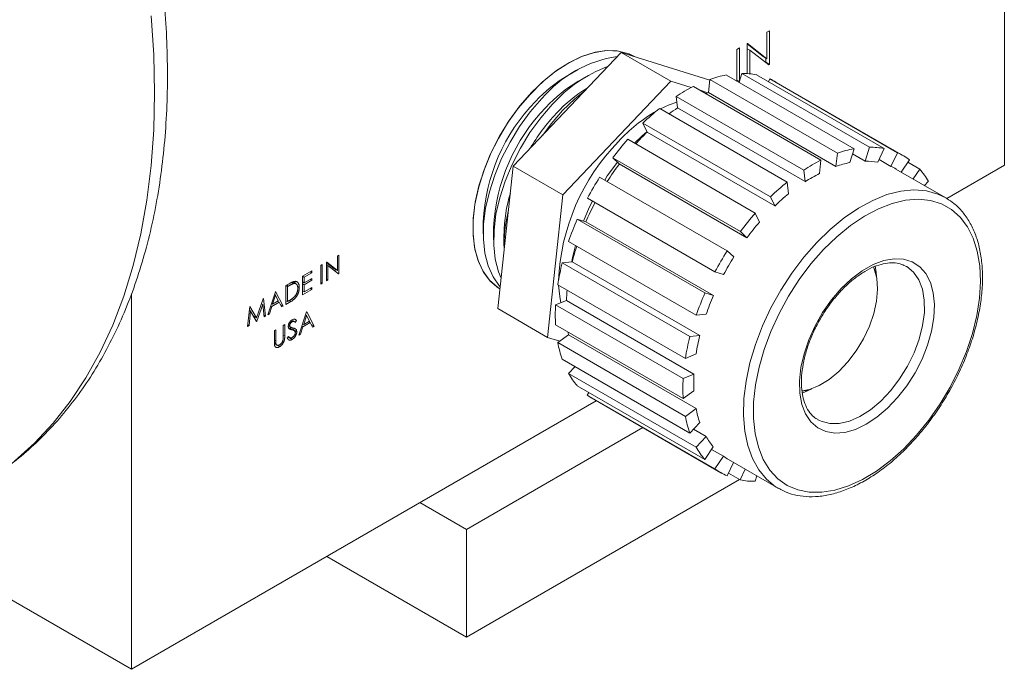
# Model space of a CAD drawing. Header units: inches. Extents: x 0.66 to 7.76, y 0.92 to 8.52.
# Tile 9 of 11: x 6.21 to 7.33, y 4.18 to 4.91. Entities that reach past the tile are written whole.
import ezdxf

# ---------------------------------------------------------------- set-up
doc = ezdxf.new("R2010")
doc.units = ezdxf.units.IN
doc.header["$MEASUREMENT"] = 0

msp = doc.modelspace()

# ---------------------------------------------------------------- linework, layer by layer
at = {"color": 7, "linetype": 'Continuous', "lineweight": 15}
for p, q in [((7.3295, 5.3129), (7.3295, 4.7485)), ((7.0623, 4.9012), (7.0593, 4.8995)), ((7.0593, 4.8995), (7.0593, 4.8693)), ((7.0623, 4.8629), (7.0623, 4.9012)), ((7.0374, 4.8868), (7.0368, 4.8865)), ((7.0368, 4.8865), (7.0368, 4.8524)), ((7.0551, 4.8718), (7.0368, 4.8864)), ((7.0593, 4.8693), (7.0374, 4.8868)), ((6.7707, 4.7471), (6.8934, 4.8764)), ((6.9499, 4.8438), (6.8934, 4.8764)), ((6.8934, 4.8764), (6.9943, 4.8451)), ((7.0283, 4.8816), (7.0253, 4.8798)), ((7.0253, 4.8798), (7.0253, 4.8439)), ((7.0283, 4.8443), (7.0283, 4.8816)), ((7.0368, 4.8806), (7.0398, 4.8789)), ((7.0398, 4.8789), (7.0616, 4.8625)), ((7.0398, 4.8521), (7.0398, 4.8789)), ((7.0551, 4.8718), (7.0593, 4.8693)), ((7.0579, 4.8653), (7.058, 4.8654)), ((7.058, 4.8654), (7.058, 4.8701)), ((7.058, 4.8654), (7.0623, 4.8629)), ((7.0616, 4.8625), (7.0623, 4.8629)), ((6.8446, 4.8572), (6.8329, 4.8504)), ((7.1585, 4.767), (7.0133, 4.8508)), ((7.0277, 4.8425), (7.0307, 4.8525)), ((7.0307, 4.8525), (7.1759, 4.7687)), ((7.1929, 4.7671), (7.0477, 4.851)), ((6.8273, 4.7145), (6.9499, 4.8438)), ((6.8564, 4.8504), (6.8446, 4.8436)), ((6.9499, 4.8438), (6.9732, 4.8366)), ((6.9928, 4.8308), (6.9944, 4.8458)), ((6.9944, 4.8458), (7.1396, 4.7619)), ((7.0253, 4.845), (7.028, 4.8434)), ((7.0273, 4.8427), (7.0279, 4.8431)), ((7.0612, 4.8432), (7.0627, 4.8463)), ((7.0627, 4.8463), (7.2079, 4.7625)), ((7.2149, 4.759), (7.0697, 4.8428)), ((7.1209, 4.754), (6.9757, 4.8378)), ((6.9833, 4.8334), (6.9923, 4.8306)), ((6.9928, 4.8308), (7.1379, 4.7469)), ((6.9561, 4.8265), (7.1012, 4.7427)), ((6.9576, 4.8134), (6.9561, 4.8265)), ((7.0825, 4.7291), (6.9374, 4.8129)), ((6.9576, 4.8134), (7.1028, 4.7296)), ((6.9184, 4.7961), (7.0636, 4.7123)), ((6.9231, 4.7857), (6.9184, 4.7961)), ((6.9231, 4.7857), (7.0683, 4.7019)), ((7.0462, 4.6939), (6.901, 4.7777)), ((7.1379, 4.7469), (7.1396, 4.7619)), ((7.1585, 4.767), (7.1538, 4.7512)), ((7.1568, 4.7612), (7.1712, 4.7529)), ((7.1712, 4.7529), (7.1759, 4.7687)), ((7.1929, 4.7671), (7.1854, 4.7516)), ((7.2004, 4.7469), (7.2079, 4.7625)), ((6.884, 4.7566), (7.0292, 4.6728)), ((6.8914, 4.7497), (6.884, 4.7566)), ((6.8914, 4.7497), (7.0366, 4.6658)), ((7.1209, 4.754), (7.1193, 4.739)), ((7.1869, 4.7547), (7.2004, 4.7469)), ((7.2217, 4.7545), (7.2122, 4.7405)), ((7.2197, 4.7516), (7.2332, 4.7438)), ((6.7533, 4.5852), (6.7707, 4.7471)), ((6.8273, 4.7145), (6.7707, 4.7471)), ((7.1028, 4.7296), (7.1012, 4.7427)), ((7.2628, 4.7113), (7.2062, 4.7439)), ((7.2256, 4.7328), (7.2332, 4.7438)), ((7.2639, 4.7106), (7.3295, 4.7485)), ((7.0142, 4.6509), (6.869, 4.7347)), ((7.0825, 4.7291), (7.0841, 4.7159)), ((7.243, 4.7298), (7.2386, 4.7252)), ((6.8099, 4.5525), (6.8273, 4.7145)), ((6.8551, 4.7107), (7.0003, 4.6269)), ((7.0683, 4.7019), (7.0636, 4.7123)), ((7.2628, 4.7113), (7.264, 4.7106)), ((7.0462, 4.6939), (7.0509, 4.6835)), ((6.7367, 4.6838), (6.7367, 4.6702)), ((6.9888, 4.603), (6.8436, 4.6868)), ((6.8436, 4.6868), (6.8534, 4.6838)), ((6.8534, 4.6838), (6.9986, 4.6)), ((6.7485, 4.677), (6.7485, 4.6634)), ((7.0366, 4.6658), (7.0292, 4.6728)), ((6.7602, 4.6702), (6.7602, 4.6566)), ((6.8338, 4.6615), (6.979, 4.5777)), ((7.0142, 4.6509), (7.0217, 4.644)), ((6.5586, 4.6382), (6.5583, 4.638)), ((6.5583, 4.638), (6.5583, 4.6167)), ((6.5708, 4.6285), (6.5586, 4.6382)), ((6.5724, 4.6461), (6.5708, 4.6452)), ((6.5708, 4.6452), (6.5708, 4.6285)), ((6.5724, 4.6249), (6.5724, 4.6461)), ((6.8266, 4.6372), (6.8379, 4.6383)), ((6.8379, 4.6383), (6.9831, 4.5545)), ((6.5415, 4.6283), (6.5311, 4.6223)), ((6.5396, 4.6272), (6.5415, 4.6261)), ((6.5415, 4.6261), (6.5415, 4.6283)), ((6.5535, 4.6352), (6.5519, 4.6343)), ((6.5519, 4.6343), (6.5519, 4.613)), ((6.5535, 4.614), (6.5535, 4.6352)), ((6.5665, 4.6309), (6.5583, 4.6375)), ((6.5583, 4.6353), (6.5599, 4.6344)), ((6.5599, 4.6344), (6.5721, 4.6247)), ((6.5599, 4.6177), (6.5599, 4.6344)), ((6.5665, 4.6309), (6.5708, 4.6285)), ((6.5682, 4.6278), (6.5682, 4.63)), ((6.9718, 4.5534), (6.8266, 4.6372)), ((7.01, 4.6239), (7.0003, 4.6269)), ((7.182, 4.6289), (7.1808, 4.6326)), ((7.1834, 4.6292), (7.1829, 4.6261)), ((7.2178, 4.6333), (7.215, 4.6348)), ((6.5242, 4.613), (6.5199, 4.6155)), ((6.5311, 4.6223), (6.5311, 4.601)), ((6.5311, 4.622), (6.5328, 4.6211)), ((6.5311, 4.6155), (6.5328, 4.6145)), ((6.5328, 4.6211), (6.5415, 4.6261)), ((6.5328, 4.6145), (6.5328, 4.6211)), ((6.5415, 4.6196), (6.5328, 4.6145)), ((6.5328, 4.6123), (6.5415, 4.6174)), ((6.5396, 4.6185), (6.5415, 4.6174)), ((6.5415, 4.6174), (6.5415, 4.6196)), ((6.5583, 4.6186), (6.5599, 4.6177)), ((6.5583, 4.6167), (6.5599, 4.6177)), ((6.5701, 4.6262), (6.5724, 4.6249)), ((6.5721, 4.6247), (6.5724, 4.6249)), ((6.5002, 4.6044), (6.4915, 4.5781)), ((6.5004, 4.6046), (6.5002, 4.6044)), ((6.5089, 4.5882), (6.5004, 4.6046)), ((6.5159, 4.6135), (6.5122, 4.6114)), ((6.5122, 4.6114), (6.5122, 4.5901)), ((6.5122, 4.6111), (6.5139, 4.6102)), ((6.5133, 4.612), (6.5152, 4.6109)), ((6.5152, 4.6109), (6.5139, 4.6102)), ((6.5139, 4.6102), (6.5139, 4.5933)), ((6.5185, 4.6149), (6.5208, 4.6136)), ((6.5254, 4.6103), (6.5273, 4.6092)), ((6.5311, 4.6133), (6.5328, 4.6123)), ((6.5311, 4.601), (6.5415, 4.607)), ((6.5311, 4.6051), (6.5328, 4.6042)), ((6.5328, 4.6042), (6.5328, 4.6123)), ((6.5415, 4.6092), (6.5328, 4.6042)), ((6.5396, 4.6081), (6.5415, 4.607)), ((6.5415, 4.607), (6.5415, 4.6092)), ((6.5519, 4.6149), (6.5535, 4.614)), ((6.5519, 4.613), (6.5535, 4.614)), ((6.8215, 4.6124), (6.9667, 4.5286)), ((6.3364, 4.6021), (6.3364, 4.1752)), ((6.4864, 4.5965), (6.4788, 4.5747)), ((6.4866, 4.5966), (6.4864, 4.5965)), ((6.4891, 4.5768), (6.4866, 4.5966)), ((6.5003, 4.6004), (6.497, 4.5903)), ((6.497, 4.5903), (6.5035, 4.5941)), ((6.4991, 4.6011), (6.5003, 4.6004)), ((6.4994, 4.6009), (6.4992, 4.6013)), ((6.5035, 4.5941), (6.5003, 4.6004)), ((6.5025, 4.5935), (6.5044, 4.5924)), ((6.5035, 4.593), (6.503, 4.5938)), ((6.5122, 4.5942), (6.5139, 4.5933)), ((6.5122, 4.5901), (6.5179, 4.5934)), ((6.5139, 4.5933), (6.516, 4.5945)), ((6.516, 4.5945), (6.5179, 4.5934)), ((6.819, 4.5894), (6.8312, 4.5946)), ((6.8312, 4.5946), (6.9764, 4.5107)), ((6.9888, 4.603), (6.9986, 4.6)), ((6.471, 4.5876), (6.4686, 4.5649)), ((6.4702, 4.5659), (6.472, 4.5822)), ((6.4705, 4.5831), (6.472, 4.5822)), ((6.4714, 4.5826), (6.4706, 4.584)), ((6.4712, 4.5877), (6.471, 4.5876)), ((6.4788, 4.5747), (6.4712, 4.5877)), ((6.472, 4.5822), (6.4787, 4.5707)), ((6.479, 4.571), (6.4857, 4.5901)), ((6.4844, 4.5908), (6.4857, 4.5901)), ((6.4857, 4.5901), (6.4874, 4.5758)), ((6.4933, 4.5792), (6.4961, 4.5876)), ((6.4948, 4.5883), (6.4961, 4.5876)), ((6.4957, 4.591), (6.497, 4.5903)), ((6.4961, 4.5876), (6.5044, 4.5924)), ((6.5044, 4.5924), (6.5071, 4.5872)), ((6.5056, 4.5901), (6.5089, 4.5882)), ((6.5071, 4.5872), (6.5089, 4.5882)), ((6.8099, 4.5525), (6.7533, 4.5852)), ((6.9642, 4.5056), (6.819, 4.5894)), ((6.4751, 4.5768), (6.4788, 4.5747)), ((6.4756, 4.5759), (6.4758, 4.5764)), ((6.4783, 4.5714), (6.479, 4.571)), ((6.4787, 4.5707), (6.479, 4.571)), ((6.4872, 4.5779), (6.4891, 4.5768)), ((6.4874, 4.5758), (6.4891, 4.5768)), ((6.4915, 4.5781), (6.4933, 4.5792)), ((6.492, 4.5799), (6.4933, 4.5792)), ((6.5176, 4.5712), (6.5192, 4.5703)), ((6.5218, 4.5704), (6.5188, 4.5721)), ((6.5218, 4.5732), (6.5243, 4.5718)), ((6.5228, 4.5696), (6.5243, 4.5718)), ((6.5356, 4.5814), (6.5269, 4.5551)), ((6.5357, 4.5773), (6.5324, 4.5673)), ((6.5324, 4.5673), (6.5389, 4.5711)), ((6.5345, 4.578), (6.5357, 4.5773)), ((6.5348, 4.5778), (6.5346, 4.5783)), ((6.5358, 4.5815), (6.5356, 4.5814)), ((6.5389, 4.5711), (6.5357, 4.5773)), ((6.5443, 4.5652), (6.5358, 4.5815)), ((6.5379, 4.5705), (6.5398, 4.5694)), ((6.5389, 4.5699), (6.5385, 4.5708)), ((6.9903, 4.5788), (6.979, 4.5777)), ((6.4686, 4.5649), (6.4702, 4.5659)), ((6.4687, 4.5667), (6.4702, 4.5659)), ((6.5007, 4.5612), (6.499, 4.5603)), ((6.499, 4.5603), (6.499, 4.5474)), ((6.5007, 4.5485), (6.5007, 4.5612)), ((6.5108, 4.5671), (6.5092, 4.5661)), ((6.5092, 4.5661), (6.5092, 4.5534)), ((6.5108, 4.5543), (6.5108, 4.5671)), ((6.5149, 4.5656), (6.5177, 4.564)), ((6.5151, 4.5668), (6.5165, 4.566)), ((6.5152, 4.5634), (6.5189, 4.5612)), ((6.5215, 4.5602), (6.5173, 4.5627)), ((6.5203, 4.5614), (6.5198, 4.5634)), ((6.5203, 4.5614), (6.5245, 4.5589)), ((6.5287, 4.5561), (6.5315, 4.5646)), ((6.5302, 4.5653), (6.5315, 4.5646)), ((6.5311, 4.568), (6.5324, 4.5673)), ((6.5315, 4.5646), (6.5398, 4.5694)), ((6.5398, 4.5694), (6.5425, 4.5642)), ((6.541, 4.5671), (6.5443, 4.5652)), ((6.5425, 4.5642), (6.5443, 4.5652)), ((6.819, 4.5667), (6.9642, 4.4829)), ((6.499, 4.5495), (6.5007, 4.5485)), ((6.5152, 4.5535), (6.5136, 4.5516)), ((6.5149, 4.5532), (6.5165, 4.5522)), ((6.515, 4.5526), (6.5192, 4.5502)), ((6.5269, 4.5551), (6.5287, 4.5561)), ((6.5274, 4.5569), (6.5287, 4.5561)), ((6.8099, 4.5525), (6.8237, 4.5482)), ((6.8214, 4.5466), (6.8336, 4.5554)), ((6.8336, 4.5554), (6.9788, 4.4716)), ((6.9718, 4.5534), (6.9831, 4.5545)), ((6.499, 4.5467), (6.5007, 4.5457)), ((6.4991, 4.5453), (6.5017, 4.5437)), ((6.5019, 4.5438), (6.5051, 4.542)), ((6.9666, 4.4627), (6.8214, 4.5466)), ((6.8265, 4.5276), (6.9717, 4.4438)), ((6.9788, 4.5338), (6.9667, 4.5286)), ((6.8337, 4.5116), (6.8409, 4.5192)), ((6.9789, 4.4278), (6.8337, 4.5116)), ((6.9642, 4.5056), (6.9764, 4.5107)), ((6.8435, 4.4976), (6.9887, 4.4138)), ((7.1104, 4.4942), (7.0994, 4.4893)), ((7.0995, 4.4914), (7.1031, 4.4922)), ((7.1059, 4.4928), (7.1035, 4.4909)), ((6.8549, 4.487), (6.8569, 4.4899)), ((7.0001, 4.4032), (6.8549, 4.487)), ((6.8617, 4.4825), (7.0069, 4.3987)), ((6.9763, 4.4918), (6.9642, 4.4829)), ((6.3364, 4.1752), (6.8652, 4.4805)), ((6.9666, 4.4627), (6.9788, 4.4716)), ((6.7177, 4.3341), (6.9183, 4.4499)), ((6.983, 4.4557), (6.9717, 4.4438)), ((6.9758, 4.4481), (6.9902, 4.4398)), ((6.9789, 4.4278), (6.9902, 4.4398)), ((6.9984, 4.4281), (6.9887, 4.4138)), ((6.9964, 4.4252), (7.0099, 4.4174)), ((7.0001, 4.4032), (7.0099, 4.4174)), ((7.0156, 4.4137), (7.0722, 4.381)), ((7.0213, 4.4104), (7.014, 4.3951)), ((7.0289, 4.3905), (7.0348, 4.4026)), ((7.0289, 4.3905), (7.0155, 4.3982)), ((7.0478, 4.3951), (7.0459, 4.3889)), ((6.7177, 4.2116), (7.0283, 4.3909)), ((6.7177, 4.3341), (6.6646, 4.3647)), ((6.3364, 4.1752), (6.0691, 4.3295)), ((6.7177, 4.2116), (6.7177, 4.3341)), ((6.5586, 4.3034), (6.7177, 4.2116))]:
    msp.add_line(p, q, dxfattribs=at)
at = {"color": 8, "linetype": 'Continuous', "lineweight": 15}
msp.add_line((6.5092, 4.5552), (6.5108, 4.5543), dxfattribs=at)
at = {"color": 8, "linetype": 'Continuous', "lineweight": 15, "flags": 128}
for points in [[(6.2032, 4.4119), (6.226, 4.4323), (6.2472, 4.4549), (6.2668, 4.4797), (6.2847, 4.5067), (6.3008, 4.5357), (6.3151, 4.5666), (6.3277, 4.5995), (6.3383, 4.6341), (6.3471, 4.6704), (6.3539, 4.7084), (6.3588, 4.7478), (6.3617, 4.7885), (6.3627, 4.8306), (6.3617, 4.8737), (6.3588, 4.9179)], [(7.116, 4.6603), (7.1314, 4.6753), (7.1473, 4.6885), (7.1635, 4.6995), (7.1798, 4.7083), (7.1959, 4.7148), (7.2116, 4.7187), (7.2266, 4.7202), (7.2408, 4.7191), (7.2539, 4.7155), (7.2628, 4.7113)], [(7.0724, 4.3809), (7.0692, 4.3828), (7.0588, 4.3913), (7.05, 4.402), (7.0429, 4.4148), (7.0376, 4.4295), (7.0342, 4.4459), (7.0327, 4.4638), (7.0332, 4.4829), (7.0357, 4.5029), (7.0401, 4.5235), (7.0463, 4.5445), (7.0543, 4.5655), (7.064, 4.5862), (7.0752, 4.6063), (7.0877, 4.6256), (7.1014, 4.6437), (7.116, 4.6603)], [(7.1174, 4.4589), (7.121, 4.4571), (7.1308, 4.4545), (7.1416, 4.4546), (7.1532, 4.4574), (7.1652, 4.4627), (7.1772, 4.4703), (7.189, 4.4802), (7.2002, 4.492), (7.2104, 4.5053), (7.2194, 4.5198), (7.2269, 4.5351), (7.2326, 4.5506), (7.2365, 4.5661), (7.2385, 4.581), (7.2384, 4.5948), (7.2362, 4.6073), (7.2321, 4.618), (7.2261, 4.6267), (7.2184, 4.633), (7.2178, 4.6333)]]:
    msp.add_lwpolyline(points, dxfattribs=at)
at = {"color": 7, "linetype": 'Continuous', "lineweight": 15, "flags": 128}
for points in [[(6.7557, 4.6076), (6.754, 4.6086), (6.7447, 4.6165), (6.7371, 4.6266), (6.7312, 4.6388), (6.7272, 4.6529), (6.7252, 4.6686), (6.7252, 4.6856), (6.7272, 4.7036), (6.7312, 4.7223), (6.7371, 4.7413), (6.7447, 4.7603), (6.754, 4.7788), (6.7648, 4.7967), (6.7768, 4.8134), (6.7899, 4.8288), (6.8038, 4.8425), (6.8182, 4.8543), (6.8329, 4.864), (6.8476, 4.8713), (6.8621, 4.8762), (6.876, 4.8785), (6.889, 4.8782), (6.9011, 4.8753), (6.9095, 4.8714)], [(6.7916, 4.8308), (6.8056, 4.8442), (6.8201, 4.8558), (6.8348, 4.8651), (6.8495, 4.8721), (6.8639, 4.8767), (6.8777, 4.8786), (6.8906, 4.878), (6.9025, 4.8748), (6.9095, 4.8714)], [(6.7557, 4.6076), (6.7527, 4.6096), (6.7436, 4.6177), (6.7361, 4.6281), (6.7305, 4.6406), (6.7268, 4.6549), (6.725, 4.6708), (6.7253, 4.688), (6.7276, 4.7061), (6.7318, 4.7248), (6.7379, 4.7438), (6.7458, 4.7628), (6.7553, 4.7813), (6.7663, 4.799), (6.7784, 4.8156), (6.7916, 4.8308)], [(6.827, 4.8104), (6.841, 4.8238), (6.8521, 4.8329)], [(6.9898, 4.8297), (6.9904, 4.8299), (6.9928, 4.8308)], [(6.756, 4.6102), (6.7553, 4.6109), (6.7479, 4.6213), (6.7423, 4.6338), (6.7386, 4.6481), (6.7368, 4.664), (6.7371, 4.6812), (6.7394, 4.6993), (6.7436, 4.718), (6.7497, 4.737), (6.7576, 4.756), (6.7671, 4.7745), (6.778, 4.7922), (6.7902, 4.8088), (6.8034, 4.824)], [(6.757, 4.6197), (6.7541, 4.627), (6.7503, 4.6413), (6.7486, 4.6572), (6.7489, 4.6744), (6.7511, 4.6925), (6.7554, 4.7112), (6.7615, 4.7302), (6.7694, 4.7492), (6.7789, 4.7677), (6.7898, 4.7854), (6.802, 4.802), (6.8152, 4.8172)], [(6.9383, 4.8124), (6.9482, 4.817), (6.9568, 4.8201)], [(6.8043, 4.7825), (6.8138, 4.7952), (6.827, 4.8104)], [(6.9087, 4.7733), (6.9172, 4.7813), (6.9229, 4.7861)], [(6.8748, 4.7314), (6.8778, 4.7361), (6.8893, 4.7517)], [(6.8506, 4.6847), (6.8572, 4.7), (6.8609, 4.7074)], [(7.1238, 4.6523), (7.1095, 4.636), (7.0962, 4.6183), (7.084, 4.5994), (7.0732, 4.5797), (7.0639, 4.5594), (7.0563, 4.5389), (7.0504, 4.5185), (7.0464, 4.4984), (7.0443, 4.479), (7.0442, 4.4605), (7.046, 4.4433), (7.0497, 4.4277), (7.0553, 4.4137), (7.0627, 4.4017), (7.0718, 4.3919), (7.0824, 4.3843), (7.0944, 4.3792), (7.1076, 4.3765), (7.1218, 4.3764), (7.1367, 4.3788), (7.1522, 4.3836), (7.1681, 4.3909), (7.184, 4.4005), (7.1997, 4.4122), (7.215, 4.426), (7.2297, 4.4415), (7.2436, 4.4585), (7.2563, 4.4768), (7.2679, 4.4961), (7.2779, 4.5162), (7.2864, 4.5366), (7.2932, 4.5571), (7.2981, 4.5774), (7.3012, 4.5972), (7.3023, 4.6162), (7.3015, 4.634), (7.2987, 4.6505), (7.294, 4.6653), (7.2875, 4.6783), (7.2792, 4.6892), (7.2693, 4.698), (7.258, 4.7043), (7.2454, 4.7082), (7.2317, 4.7096), (7.2171, 4.7085), (7.2019, 4.7049), (7.1862, 4.6988), (7.1703, 4.6904), (7.1544, 4.6797), (7.1389, 4.6669), (7.1238, 4.6523)], [(6.8375, 4.6383), (6.8383, 4.6432), (6.8415, 4.6571)], [(7.1438, 4.608), (7.1556, 4.6191), (7.1678, 4.6283), (7.1802, 4.6353), (7.1924, 4.6399), (7.204, 4.642), (7.2149, 4.6415), (7.2247, 4.6384), (7.2332, 4.6329), (7.2401, 4.6251), (7.2453, 4.6151), (7.2486, 4.6032), (7.25, 4.5898), (7.2493, 4.5752), (7.2467, 4.5597), (7.2422, 4.5438), (7.2359, 4.5279), (7.228, 4.5124), (7.2186, 4.4976), (7.2081, 4.4841), (7.1967, 4.472), (7.1846, 4.4618), (7.1723, 4.4537), (7.16, 4.4479), (7.148, 4.4445), (7.1367, 4.4437), (7.1263, 4.4455), (7.1172, 4.4498), (7.1094, 4.4565), (7.1034, 4.4655), (7.0991, 4.4764), (7.0968, 4.4891), (7.0964, 4.5031), (7.098, 4.5182), (7.1016, 4.534), (7.107, 4.5499), (7.1142, 4.5657), (7.1228, 4.5809), (7.1328, 4.5951), (7.1438, 4.608)], [(7.1805, 4.6329), (7.1814, 4.6306), (7.1843, 4.6198), (7.1851, 4.6073), (7.184, 4.5938), (7.1809, 4.5795), (7.1759, 4.5651), (7.1692, 4.5508), (7.161, 4.5372), (7.1516, 4.5248), (7.1412, 4.5138), (7.1302, 4.5048), (7.119, 4.4979), (7.1079, 4.4934), (7.0993, 4.4916)], [(7.1827, 4.6337), (7.1837, 4.6264), (7.1839, 4.6216)], [(6.8248, 4.5919), (6.8236, 4.5989), (6.8223, 4.6119)], [(6.8336, 4.5554), (6.8331, 4.5578), (6.833, 4.5586)]]:
    msp.add_lwpolyline(points, dxfattribs=at)
at = {"color": 7, "linetype": 'Continuous', "lineweight": 15}
for centre, radius, start, end in [((6.9091, 4.7355), 0.1378, 98.3811, 140.0516), ((6.9333, 4.7127), 0.1577, 110.4664, 138.4997), ((7.0365, 4.7258), 0.1272, 100.5142, 109.3578), ((7.0317, 4.7688), 0.0838, 78.968, 90.6549), ((6.9167, 4.7089), 0.1645, 120.6421, 137.133), ((6.9285, 4.7021), 0.1645, 120.6421, 137.133), ((7.0349, 4.7825), 0.0696, 60.0082, 66.5189), ((6.9409, 4.6945), 0.1655, 121.2981, 137.1036), ((7.0634, 4.6629), 0.1957, 116.6356, 123.2694), ((6.9468, 4.674), 0.2104, 135.7484, 177.3241), ((6.9586, 4.6672), 0.2104, 135.7484, 177.3241), ((6.9837, 4.6529), 0.2251, 136.7407, 149.5458), ((7.0255, 4.6507), 0.1837, 119.9988, 137.3421), ((7.109, 4.5999), 0.2736, 128.875, 134.1805), ((7.0698, 4.6402), 0.2063, 122.9189, 126.1641), ((7.1163, 4.5851), 0.2786, 133.9271, 137.7382), ((7.0643, 4.6065), 0.2423, 135.8664, 177.5593), ((7.154, 4.5567), 0.3359, 138.861, 143.4874), ((7.1817, 4.6419), 0.1272, 100.5142, 109.3578), ((7.1769, 4.6849), 0.0838, 78.968, 90.6549), ((7.1802, 4.6987), 0.0695, 53.2884, 66.5217), ((7.1511, 4.556), 0.3239, 143.2785, 147.5651), ((7.2086, 4.5791), 0.1957, 116.6356, 123.2694), ((7.1758, 4.6367), 0.1166, 100.9011, 108.9708), ((7.1714, 4.6761), 0.0768, 79.4786, 90.1442), ((7.2005, 4.579), 0.1794, 116.9261, 122.979), ((7.1744, 4.6887), 0.0638, 60.0066, 65.942), ((7.1697, 4.6889), 0.084, 29.1884, 40.855), ((7.1735, 4.5427), 0.3599, 147.7611, 152.1792), ((7.2542, 4.5161), 0.2736, 128.875, 134.1805), ((6.9246, 4.6684), 0.1643, 162.971, 179.3654), ((7.1509, 4.5554), 0.3241, 152.3692, 156.6602), ((7.2423, 4.5213), 0.2508, 129.1072, 133.9482), ((6.9341, 4.6558), 0.1738, 166.0536, 181.6559), ((7.2992, 4.4729), 0.3359, 138.861, 143.4874), ((7.1519, 4.5525), 0.3363, 156.4515, 161.0746), ((7.2835, 4.4817), 0.308, 139.0636, 143.2848), ((7.1087, 4.5709), 0.2791, 162.1891, 166.0033), ((7.3186, 4.4589), 0.3599, 147.7611, 152.1792), ((7.3014, 4.4689), 0.33, 147.9544, 151.9859), ((7.0922, 4.5698), 0.2741, 165.7504, 171.0487), ((7.0385, 4.5837), 0.2076, 173.7481, 176.989), ((7.2971, 4.4686), 0.3363, 156.4515, 161.0746), ((7.2816, 4.4778), 0.3083, 156.6539, 160.8723), ((7.0149, 4.5779), 0.1963, 176.645, 183.2655), ((7.2374, 4.4859), 0.2741, 165.7504, 171.0487), ((7.2269, 4.4937), 0.2513, 165.9824, 170.8167), ((6.9469, 4.5699), 0.1276, 190.5272, 199.3511), ((6.907, 4.5526), 0.084, 209.1881, 220.8552), ((7.1601, 4.4941), 0.1963, 176.645, 183.2655), ((7.156, 4.5011), 0.1799, 176.9348, 182.9758), ((6.8966, 4.5428), 0.0696, 233.2928, 239.9958), ((7.0936, 4.4938), 0.117, 190.9134, 198.965), ((7.0921, 4.486), 0.1276, 190.5272, 199.3511), ((7.0571, 4.4779), 0.077, 209.6983, 220.3451), ((7.0522, 4.4687), 0.084, 209.1881, 220.8552), ((7.0476, 4.469), 0.0639, 233.8744, 239.9924), ((7.0417, 4.4589), 0.0695, 233.288, 246.5222), ((7.045, 4.4727), 0.0838, 258.9683, 270.6549)]:
    msp.add_arc(centre, radius, start, end, dxfattribs=at)
for points, knots in [([(6.1586, 4.3816), (6.1619, 4.3834), (6.1739, 4.3899), (6.1934, 4.4035), (6.217, 4.4222), (6.239, 4.4431), (6.2597, 4.466), (6.2788, 4.4907), (6.2964, 4.5174), (6.3123, 4.546), (6.3266, 4.5763), (6.3393, 4.6083), (6.3501, 4.642), (6.3593, 4.6772), (6.3666, 4.7138), (6.372, 4.7518), (6.3757, 4.791), (6.3775, 4.8312), (6.3774, 4.8725), (6.3755, 4.9147), (6.3719, 4.9576), (6.3664, 5.0012), (6.3591, 5.0453), (6.3501, 5.0898), (6.3394, 5.1347), (6.3269, 5.1799), (6.3129, 5.2251), (6.2972, 5.2703), (6.2799, 5.3154), (6.2611, 5.3603), (6.2409, 5.4049), (6.2192, 5.449), (6.1961, 5.4925), (6.1717, 5.5354), (6.1461, 5.5776), (6.1193, 5.6189), (6.0914, 5.6592), (6.0624, 5.6984), (6.0324, 5.7365), (6.0015, 5.7733), (5.9697, 5.8088), (5.9372, 5.8428), (5.904, 5.8753), (5.8702, 5.9062), (5.8358, 5.9354), (5.801, 5.9628), (5.7658, 5.9884), (5.7303, 6.012), (5.6946, 6.0337), (5.6588, 6.0533), (5.6229, 6.0708), (5.5871, 6.0862), (5.5514, 6.0993), (5.5159, 6.1101), (5.4808, 6.1186), (5.4461, 6.1248), (5.412, 6.1286), (5.3785, 6.13), (5.3459, 6.129), (5.314, 6.1257), (5.2832, 6.12), (5.2534, 6.112), (5.2248, 6.1017), (5.1998, 6.0906), (5.1849, 6.082), (5.1787, 6.0784)], [0, 0, 0, 0, 0.005783, 0.021268, 0.036756, 0.052273, 0.067845, 0.083492, 0.099229, 0.115061, 0.130989, 0.147007, 0.163102, 0.179263, 0.195475, 0.211724, 0.227998, 0.244286, 0.260582, 0.276877, 0.293166, 0.309448, 0.325722, 0.341985, 0.358238, 0.374482, 0.390717, 0.406944, 0.423164, 0.439378, 0.455587, 0.471792, 0.487995, 0.504197, 0.520399, 0.536602, 0.552808, 0.569017, 0.585231, 0.601451, 0.617678, 0.633914, 0.65016, 0.666416, 0.682684, 0.698964, 0.715256, 0.731561, 0.747876, 0.7642, 0.780531, 0.79686, 0.813182, 0.829486, 0.84576, 0.86199, 0.878162, 0.89426, 0.91027, 0.926183, 0.941993, 0.957705, 0.973327, 0.988879, 1, 1, 1, 1]), ([(7.0725, 4.3812), (7.0744, 4.3801), (7.0799, 4.3767), (7.0905, 4.3733), (7.1039, 4.3712), (7.1182, 4.3714), (7.1331, 4.3739), (7.1484, 4.3787), (7.1641, 4.3857), (7.1797, 4.3948), (7.1953, 4.4059), (7.2104, 4.4188), (7.2249, 4.4334), (7.2388, 4.4494), (7.2516, 4.4667), (7.2634, 4.485), (7.274, 4.504), (7.2832, 4.5237), (7.2909, 4.5436), (7.297, 4.5635), (7.3014, 4.5833), (7.3041, 4.6026), (7.305, 4.6212), (7.304, 4.6389), (7.3012, 4.6554), (7.2966, 4.6705), (7.2902, 4.6839), (7.2821, 4.6955), (7.2733, 4.7045), (7.2667, 4.7086), (7.264, 4.7103)], [0, 0, 0, 0, 0.017593, 0.053106, 0.088683, 0.124568, 0.160863, 0.197519, 0.234412, 0.271419, 0.30845, 0.345457, 0.382429, 0.419367, 0.456279, 0.493175, 0.530067, 0.566965, 0.603879, 0.640821, 0.677805, 0.714839, 0.751932, 0.789079, 0.826258, 0.863388, 0.900349, 0.936987, 0.973184, 1, 1, 1, 1]), ([(7.144, 4.6057), (7.1458, 4.6076), (7.151, 4.6129), (7.1601, 4.6206), (7.1709, 4.6279), (7.1816, 4.6333), (7.1918, 4.6365), (7.2012, 4.6376), (7.2092, 4.637), (7.2134, 4.6352), (7.2153, 4.6344)], [0, 0, 0, 0, 0.0716133, 0.2085417, 0.3450459, 0.4810061, 0.6166584, 0.7524994, 0.8899358, 1, 1, 1, 1]), ([(6.5218, 4.6161), (6.5214, 4.6161), (6.5209, 4.6159), (6.5201, 4.6156), (6.5194, 4.6153), (6.5186, 4.615), (6.5175, 4.6144), (6.5166, 4.6139), (6.5159, 4.6135)], [0, 0, 0, 0, 0.18423, 0.292169, 0.410633, 0.541156, 0.682594, 1, 1, 1, 1]), ([(6.5273, 4.6092), (6.5273, 4.6098), (6.5273, 4.6107), (6.5271, 4.6117), (6.527, 4.6125), (6.5268, 4.6131), (6.5265, 4.6137), (6.5262, 4.6143), (6.5259, 4.6148), (6.5255, 4.6152), (6.5251, 4.6155), (6.5246, 4.6158), (6.5241, 4.616), (6.5236, 4.6162), (6.5228, 4.6163), (6.5222, 4.6162), (6.5218, 4.6161)], [0, 0, 0, 0, 0.139466, 0.206349, 0.271441, 0.334996, 0.397655, 0.459593, 0.521506, 0.582395, 0.642353, 0.701298, 0.760125, 0.818845, 0.878306, 1, 1, 1, 1]), ([(6.5228, 4.6138), (6.5228, 4.6142), (6.5228, 4.6152), (6.5223, 4.6158), (6.5221, 4.6161)], [0, 0, 0, 0, 0.441834, 1, 1, 1, 1]), ([(6.5208, 4.6136), (6.5205, 4.6135), (6.52, 4.6133), (6.5192, 4.613), (6.5185, 4.6127), (6.5178, 4.6123), (6.5167, 4.6118), (6.5158, 4.6113), (6.5152, 4.6109)], [0, 0, 0, 0, 0.179285, 0.286583, 0.405111, 0.535593, 0.67819, 1, 1, 1, 1]), ([(6.5179, 4.5934), (6.5185, 4.5937), (6.5192, 4.5942), (6.5202, 4.5949), (6.5209, 4.5954), (6.5215, 4.5959), (6.5221, 4.5965), (6.5227, 4.597), (6.5231, 4.5976), (6.5236, 4.5982), (6.524, 4.5988), (6.5245, 4.5994), (6.5248, 4.6), (6.5252, 4.6007), (6.5256, 4.6014), (6.5259, 4.6022), (6.5262, 4.6029), (6.5265, 4.6037), (6.5267, 4.6045), (6.5269, 4.6053), (6.5271, 4.6061), (6.5272, 4.6068), (6.5273, 4.6079), (6.5273, 4.6087), (6.5273, 4.6092)], [0, 0, 0, 0, 0.106928, 0.156011, 0.202185, 0.245558, 0.286533, 0.325147, 0.361673, 0.397287, 0.433066, 0.468805, 0.505262, 0.541925, 0.57988, 0.618417, 0.658386, 0.69892, 0.739756, 0.781177, 0.822976, 0.865705, 0.909193, 1, 1, 1, 1]), ([(6.5257, 4.6083), (6.5257, 4.6088), (6.5256, 4.6095), (6.5255, 4.6103), (6.5254, 4.6109), (6.5252, 4.6114), (6.525, 4.6119), (6.5247, 4.6123), (6.5244, 4.6127), (6.5241, 4.613), (6.5237, 4.6133), (6.5233, 4.6135), (6.5229, 4.6136), (6.5224, 4.6137), (6.5217, 4.6137), (6.5212, 4.6137), (6.5208, 4.6136)], [0, 0, 0, 0, 0.137813, 0.203226, 0.267174, 0.330024, 0.391794, 0.453084, 0.514334, 0.575, 0.634865, 0.694116, 0.753442, 0.813126, 0.87408, 1, 1, 1, 1]), ([(6.5213, 4.5981), (6.5216, 4.5984), (6.5221, 4.5989), (6.5227, 4.5996), (6.5231, 4.6002), (6.5235, 4.6008), (6.5239, 4.6014), (6.5242, 4.602), (6.5245, 4.6027), (6.5248, 4.6034), (6.525, 4.6041), (6.5252, 4.6047), (6.5254, 4.6054), (6.5255, 4.6061), (6.5257, 4.6071), (6.5257, 4.6078), (6.5257, 4.6083)], [0, 0, 0, 0, 0.123338, 0.183125, 0.241783, 0.300579, 0.35968, 0.418882, 0.479531, 0.540851, 0.602303, 0.664463, 0.727806, 0.792895, 0.859672, 1, 1, 1, 1]), ([(7.1175, 4.4591), (7.1159, 4.46), (7.1118, 4.4623), (7.1068, 4.4683), (7.1024, 4.4769), (7.0996, 4.4873), (7.0984, 4.499), (7.0989, 4.5119), (7.1011, 4.5256), (7.1049, 4.5399), (7.1102, 4.5543), (7.1171, 4.5686), (7.1252, 4.5822), (7.1342, 4.5948), (7.1408, 4.6022), (7.144, 4.6057)], [0, 0, 0, 0, 0.056365, 0.141693, 0.223828, 0.302986, 0.38085, 0.458408, 0.535982, 0.613734, 0.69168, 0.769771, 0.847933, 0.926082, 1, 1, 1, 1]), ([(6.516, 4.5945), (6.5166, 4.5948), (6.5174, 4.5953), (6.5185, 4.596), (6.5192, 4.5965), (6.5198, 4.5969), (6.5205, 4.5974), (6.521, 4.5978), (6.5213, 4.5981)], [0, 0, 0, 0, 0.330628, 0.475549, 0.606746, 0.725024, 0.829742, 1, 1, 1, 1]), ([(6.5194, 4.5726), (6.519, 4.5723), (6.5184, 4.5719), (6.5176, 4.5712), (6.5171, 4.5706), (6.5166, 4.57), (6.5161, 4.5693), (6.5157, 4.5686), (6.5154, 4.5679), (6.5151, 4.5671), (6.5149, 4.5661), (6.5148, 4.5654), (6.5148, 4.565)], [0, 0, 0, 0, 0.173453, 0.258981, 0.344477, 0.428624, 0.510285, 0.591203, 0.672539, 0.75372, 0.83422, 1, 1, 1, 1]), ([(6.5192, 4.5703), (6.5195, 4.5705), (6.5199, 4.5707), (6.5205, 4.5708), (6.5208, 4.5708), (6.5211, 4.5707), (6.5213, 4.5706), (6.5215, 4.5706), (6.5218, 4.5704), (6.522, 4.5703), (6.5223, 4.57), (6.5226, 4.5698), (6.5228, 4.5696)], [0, 0, 0, 0, 0.200408, 0.298802, 0.39856, 0.451527, 0.511449, 0.576801, 0.647817, 0.725816, 0.810371, 1, 1, 1, 1]), ([(6.5243, 4.5718), (6.5241, 4.572), (6.5238, 4.5723), (6.5233, 4.5726), (6.523, 4.5728), (6.5227, 4.573), (6.5224, 4.5731), (6.5221, 4.5732), (6.5217, 4.5733), (6.5213, 4.5733), (6.5204, 4.5731), (6.5198, 4.5728), (6.5194, 4.5726)], [0, 0, 0, 0, 0.171287, 0.249314, 0.322873, 0.391692, 0.456396, 0.516354, 0.573206, 0.68117, 0.786748, 1, 1, 1, 1]), ([(6.5146, 4.5637), (6.5153, 4.5635), (6.5163, 4.5633), (6.517, 4.5628), (6.5172, 4.5626)], [0, 0, 0, 0, 0.725315, 1, 1, 1, 1]), ([(6.5148, 4.565), (6.5148, 4.5647), (6.5149, 4.5643), (6.515, 4.5638), (6.5151, 4.5635), (6.5152, 4.5631), (6.5155, 4.5627), (6.5157, 4.5625), (6.5159, 4.5624)], [0, 0, 0, 0, 0.244606, 0.366278, 0.487333, 0.611736, 0.737441, 1, 1, 1, 1]), ([(6.5159, 4.5624), (6.516, 4.5622), (6.5162, 4.5621), (6.5166, 4.5619), (6.5169, 4.5618), (6.5173, 4.5616), (6.518, 4.5614), (6.5185, 4.5613), (6.5189, 4.5612)], [0, 0, 0, 0, 0.154169, 0.25448, 0.371643, 0.504432, 0.652918, 1, 1, 1, 1]), ([(6.5165, 4.566), (6.5165, 4.5664), (6.5166, 4.567), (6.5169, 4.5678), (6.5172, 4.5684), (6.5176, 4.569), (6.5183, 4.5697), (6.5188, 4.5701), (6.5192, 4.5703)], [0, 0, 0, 0, 0.234105, 0.349644, 0.471586, 0.597629, 0.724097, 1, 1, 1, 1]), ([(6.5177, 4.564), (6.5175, 4.5641), (6.5172, 4.5643), (6.5169, 4.5646), (6.5167, 4.5648), (6.5166, 4.5651), (6.5165, 4.5655), (6.5165, 4.5658), (6.5165, 4.566)], [0, 0, 0, 0, 0.313927, 0.446588, 0.565884, 0.677061, 0.785254, 1, 1, 1, 1]), ([(6.5202, 4.5633), (6.5199, 4.5634), (6.5194, 4.5635), (6.5189, 4.5636), (6.5185, 4.5637), (6.5182, 4.5638), (6.518, 4.5639), (6.5178, 4.564), (6.5177, 4.564)], [0, 0, 0, 0, 0.375062, 0.531211, 0.666498, 0.781906, 0.875048, 1, 1, 1, 1]), ([(6.5189, 4.5612), (6.5192, 4.5611), (6.5198, 4.561), (6.5205, 4.5607), (6.5209, 4.5606), (6.5213, 4.5604), (6.5217, 4.5601), (6.522, 4.5599), (6.5222, 4.5597)], [0, 0, 0, 0, 0.311864, 0.451624, 0.581074, 0.700802, 0.81047, 1, 1, 1, 1]), ([(6.5245, 4.5589), (6.5245, 4.5595), (6.5244, 4.5603), (6.524, 4.5611), (6.5237, 4.5616), (6.5233, 4.5619), (6.523, 4.5621), (6.5227, 4.5624), (6.5223, 4.5626), (6.5218, 4.5628), (6.5211, 4.5631), (6.5206, 4.5632), (6.5202, 4.5633)], [0, 0, 0, 0, 0.18546, 0.283652, 0.388732, 0.445767, 0.508091, 0.575665, 0.648679, 0.727604, 0.812227, 1, 1, 1, 1]), ([(6.5222, 4.5597), (6.5224, 4.5595), (6.5227, 4.5591), (6.5229, 4.5584), (6.5229, 4.558)], [0, 0, 0, 0, 0.522842, 1, 1, 1, 1]), ([(6.5007, 4.5457), (6.5007, 4.5458), (6.5007, 4.546), (6.5007, 4.5464), (6.5007, 4.5467), (6.5007, 4.5471), (6.5007, 4.5477), (6.5007, 4.5482), (6.5007, 4.5485)], [0, 0, 0, 0, 0.137626, 0.234023, 0.349962, 0.483901, 0.637395, 1, 1, 1, 1]), ([(6.509, 4.55), (6.5089, 4.5496), (6.5087, 4.549), (6.5084, 4.5482), (6.5082, 4.5476), (6.5079, 4.5471), (6.5075, 4.5465), (6.5071, 4.546), (6.5068, 4.5456), (6.5063, 4.5451), (6.5058, 4.5446), (6.5053, 4.5443), (6.505, 4.5441)], [0, 0, 0, 0, 0.176207, 0.260678, 0.342217, 0.422849, 0.503634, 0.58472, 0.668472, 0.752238, 0.834697, 1, 1, 1, 1]), ([(6.5051, 4.542), (6.5054, 4.5422), (6.5059, 4.5425), (6.5065, 4.543), (6.5069, 4.5434), (6.5073, 4.5438), (6.5077, 4.5442), (6.5081, 4.5447), (6.5085, 4.5452), (6.5088, 4.5458), (6.5091, 4.5463), (6.5094, 4.5468), (6.5096, 4.5473), (6.5099, 4.5478), (6.5101, 4.5484), (6.5102, 4.5489), (6.5103, 4.5494), (6.5105, 4.5499), (6.5106, 4.5505), (6.5106, 4.551), (6.5107, 4.5516), (6.5108, 4.5522), (6.5108, 4.5531), (6.5108, 4.5538), (6.5108, 4.5543)], [0, 0, 0, 0, 0.087786, 0.129629, 0.170539, 0.210912, 0.251398, 0.291567, 0.332021, 0.372355, 0.411619, 0.449515, 0.487208, 0.523705, 0.559991, 0.596142, 0.632114, 0.669511, 0.709517, 0.751508, 0.796008, 0.843022, 0.892941, 1, 1, 1, 1]), ([(6.5092, 4.5534), (6.5092, 4.553), (6.5092, 4.5525), (6.5091, 4.5518), (6.5091, 4.5513), (6.5091, 4.5509), (6.509, 4.5505), (6.509, 4.5502), (6.509, 4.55)], [0, 0, 0, 0, 0.344436, 0.493598, 0.626189, 0.742198, 0.844379, 1, 1, 1, 1]), ([(6.5136, 4.5516), (6.5138, 4.5513), (6.5141, 4.5509), (6.5145, 4.5504), (6.5149, 4.5501), (6.5152, 4.5499), (6.5155, 4.5497), (6.5158, 4.5495), (6.5162, 4.5495), (6.5165, 4.5494), (6.5169, 4.5494), (6.5173, 4.5494), (6.5176, 4.5495), (6.518, 4.5496), (6.5186, 4.5498), (6.519, 4.55), (6.5192, 4.5502)], [0, 0, 0, 0, 0.160389, 0.234627, 0.304962, 0.372025, 0.435706, 0.496296, 0.554178, 0.610759, 0.666206, 0.72128, 0.775841, 0.830822, 0.886304, 1, 1, 1, 1]), ([(6.5192, 4.5523), (6.5189, 4.5521), (6.5183, 4.5519), (6.5176, 4.5519), (6.5171, 4.552), (6.5166, 4.5522), (6.5159, 4.5527), (6.5155, 4.5532), (6.5152, 4.5535)], [0, 0, 0, 0, 0.213103, 0.322567, 0.437678, 0.561453, 0.695354, 1, 1, 1, 1]), ([(6.5192, 4.5502), (6.5196, 4.5504), (6.5201, 4.5507), (6.5208, 4.5513), (6.5213, 4.5518), (6.5217, 4.5523), (6.5222, 4.5528), (6.5226, 4.5534), (6.523, 4.554), (6.5233, 4.5547), (6.5236, 4.5553), (6.5239, 4.5559), (6.5241, 4.5566), (6.5243, 4.5572), (6.5245, 4.558), (6.5245, 4.5586), (6.5245, 4.5589)], [0, 0, 0, 0, 0.131741, 0.195337, 0.257813, 0.319762, 0.382419, 0.446046, 0.511331, 0.576499, 0.638854, 0.699886, 0.759744, 0.81908, 0.878225, 1, 1, 1, 1]), ([(6.5229, 4.558), (6.5228, 4.5577), (6.5228, 4.5572), (6.5226, 4.5565), (6.5224, 4.556), (6.5222, 4.5554), (6.5219, 4.5549), (6.5215, 4.5544), (6.5211, 4.5539), (6.5207, 4.5534), (6.52, 4.5529), (6.5196, 4.5525), (6.5192, 4.5523)], [0, 0, 0, 0, 0.150665, 0.227284, 0.306018, 0.386166, 0.467334, 0.551657, 0.639844, 0.729912, 0.81907, 1, 1, 1, 1]), ([(6.499, 4.5474), (6.499, 4.5469), (6.499, 4.5462), (6.4991, 4.5453), (6.4991, 4.5448), (6.4991, 4.5443), (6.4992, 4.5437), (6.4993, 4.5434), (6.4993, 4.5432)], [0, 0, 0, 0, 0.331635, 0.476313, 0.60789, 0.725665, 0.830535, 1, 1, 1, 1]), ([(6.4993, 4.5432), (6.4994, 4.5429), (6.4996, 4.5425), (6.4999, 4.542), (6.5001, 4.5418), (6.5004, 4.5415), (6.5007, 4.5413), (6.501, 4.5412), (6.5014, 4.5411), (6.5018, 4.541), (6.5022, 4.541), (6.5026, 4.541), (6.5031, 4.5411), (6.5036, 4.5413), (6.5042, 4.5415), (6.5047, 4.5418), (6.5051, 4.542)], [0, 0, 0, 0, 0.119896, 0.178913, 0.237002, 0.295709, 0.355105, 0.415284, 0.47703, 0.539392, 0.601924, 0.664582, 0.728627, 0.793683, 0.860356, 1, 1, 1, 1]), ([(6.505, 4.5441), (6.5046, 4.5439), (6.5041, 4.5437), (6.5034, 4.5435), (6.5029, 4.5435), (6.5024, 4.5435), (6.502, 4.5436), (6.5017, 4.5437), (6.5014, 4.544), (6.5011, 4.5443), (6.5009, 4.5448), (6.5008, 4.5454), (6.5007, 4.5457)], [0, 0, 0, 0, 0.173832, 0.263125, 0.355661, 0.446096, 0.529932, 0.608116, 0.681865, 0.755567, 0.832234, 1, 1, 1, 1])]:
    msp.add_open_spline(points, degree=3, knots=knots, dxfattribs=at)

doc.saveas('drawing.dxf')
